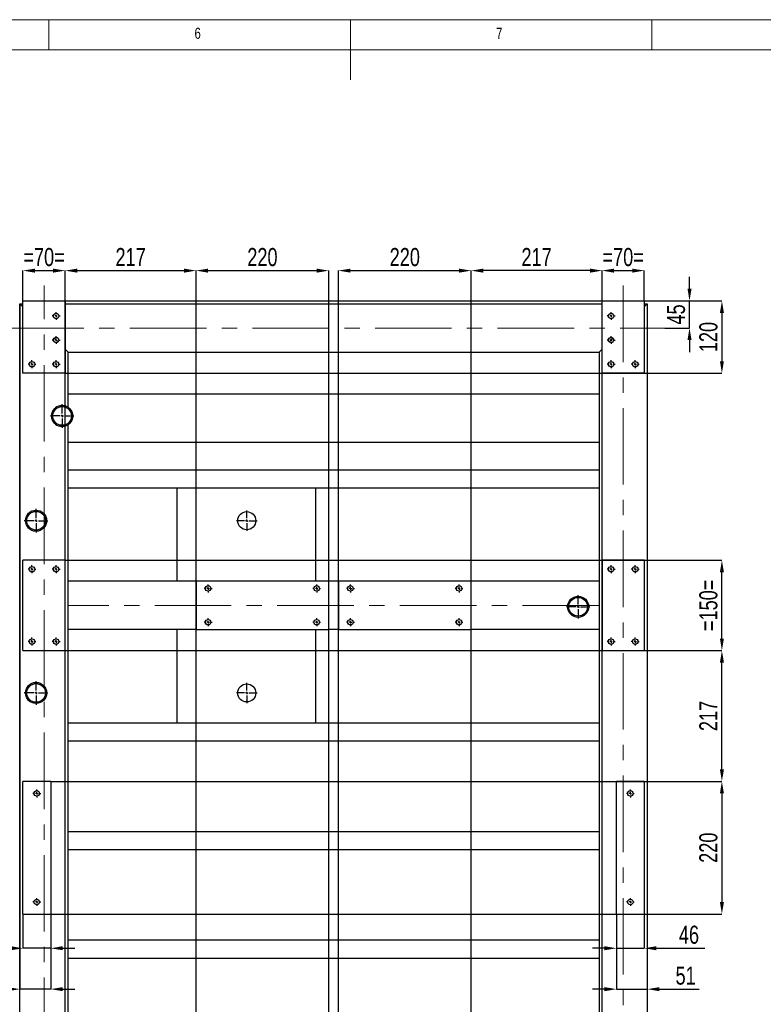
# Model space of a CAD drawing. Header units: millimetres. Extents: x 5 to 589, y 5 to 415.
# Tile 11 of 17: x 242 to 365, y 252 to 415. Entities that reach past the tile are written whole.
import ezdxf

# ---------------------------------------------------------------- set-up
doc = ezdxf.new("R2010")
doc.units = ezdxf.units.MM
doc.header["$PDSIZE"] = -1
doc.linetypes.add('CENTERX2', pattern=[20.32, 12.7, -2.54, 2.54, -2.54])
for name, color, linetype in [('COTES', 1, 'Continuous'), ('NOTES', 6, 'Continuous'), ('TRAIT-MIXTES', 3, 'CENTERX2')]:
    doc.layers.add(name, color=color, linetype=linetype)
doc.layers.add('TRAIT-FORT', color=4, linetype='Continuous', lineweight=25)
doc.styles.add('SLDTEXTSTYLE0', font='TXT', dxfattribs={"width": 0.75})
doc.dimstyles.new('SLDDIMSTYLE2', dxfattribs={"dimtxt": 3, "dimasz": 2, "dimexe": 0, "dimexo": 0.0625, "dimgap": 0.75, "dimtad": 1, "dimdec": 0, "dimlfac": 10, "dimrnd": 1e-09, "dimzin": 12, "dimdsep": 46, "dimtxsty": 'SLDTEXTSTYLE0', "dimsah": 1, "dimcen": 0.09, "dimadec": 0, "dimazin": 3, "dimtfac": 1, "dimtdec": 0, "dimtofl": 0, "dimtmove": 0, "dimatfit": 3, "dimfxl": 1, "dimfrac": 2, "dimtolj": 1, "dimtzin": 12, "dimarcsym": 0})
doc.dimstyles.new('SLDDIMSTYLE6', dxfattribs={"dimtxt": 3, "dimasz": 2, "dimexe": 0, "dimexo": 0.0625, "dimgap": 0.75, "dimtad": 1, "dimdec": 0, "dimlfac": 10, "dimrnd": 1e-09, "dimzin": 12, "dimdsep": 46, "dimtxsty": 'SLDTEXTSTYLE0', "dimsah": 1, "dimcen": 0.09, "dimadec": 0, "dimazin": 3, "dimtfac": 1, "dimtdec": 0, "dimtmove": 0, "dimatfit": 0, "dimfxl": 1, "dimfrac": 2, "dimtolj": 1, "dimtzin": 12, "dimarcsym": 0})

# ---------------------------------------------------------------- blocks, each defined once
blk = doc.blocks.new('_D_100')
at = {"layer": 'COTES', "color": 0, "lineweight": -2, "transparency": 16777216}
for p, q in [((353.22, 370.36), (353.22, 372.36)), ((345.79, 368.36), (353.22, 368.36)), ((353.22, 363.86), (353.22, 368.36)), ((349.14, 363.86), (353.22, 363.86)), ((353.22, 361.86), (353.22, 359.86))]:
    blk.add_line(p, q, dxfattribs=at)
at = {"layer": 'COTES', "color": 0, "transparency": 16777216}
for points in [[(352.89, 370.36), (353.56, 370.36), (353.22, 368.36)], [(352.89, 361.86), (353.56, 361.86), (353.22, 363.86)]]:
    blk.add_solid(points, dxfattribs=at)
at = {"layer": 'Defpoints', "color": 0, "transparency": 16777216}
for p in [(345.72, 368.36), (353.22, 368.36), (349.08, 363.86)]:
    blk.add_point(p, dxfattribs=at)
at = {"layer": 'COTES', "color": 0, "transparency": 16777216, "insert": (349.47, 366.11), "char_height": 3, "attachment_point": 2, "rotation": 90, "style": 'SLDTEXTSTYLE0'}
blk.add_mtext('\\A1;45', dxfattribs=at)
blk = doc.blocks.new('_D_102')
at = {"layer": 'COTES', "color": 0, "lineweight": -2, "transparency": 16777216}
for p, q in [((242.72, 368.43), (242.72, 373.38)), ((244.72, 373.38), (247.72, 373.38)), ((249.72, 368.43), (249.72, 373.38))]:
    blk.add_line(p, q, dxfattribs=at)
at = {"layer": 'COTES', "color": 0, "transparency": 16777216}
for points in [[(244.72, 373.71), (244.72, 373.04), (242.72, 373.38)], [(247.72, 373.71), (247.72, 373.04), (249.72, 373.38)]]:
    blk.add_solid(points, dxfattribs=at)
at = {"layer": 'Defpoints', "color": 0, "transparency": 16777216}
for p in [(249.72, 373.38), (242.72, 368.36), (249.72, 368.36)]:
    blk.add_point(p, dxfattribs=at)
at = {"layer": 'COTES', "color": 0, "transparency": 16777216, "insert": (246.22, 377.13), "char_height": 3, "attachment_point": 2, "style": 'SLDTEXTSTYLE0'}
blk.add_mtext('\\A1;=70=', dxfattribs=at)
blk = doc.blocks.new('_D_103')
at = {"layer": 'COTES', "color": 0, "lineweight": -2, "transparency": 16777216}
for p, q in [((338.72, 368.43), (338.72, 373.38)), ((340.72, 373.38), (343.72, 373.38)), ((345.72, 368.43), (345.72, 373.38))]:
    blk.add_line(p, q, dxfattribs=at)
at = {"layer": 'COTES', "color": 0, "transparency": 16777216}
for points in [[(340.72, 373.71), (340.72, 373.04), (338.72, 373.38)], [(343.72, 373.71), (343.72, 373.04), (345.72, 373.38)]]:
    blk.add_solid(points, dxfattribs=at)
at = {"layer": 'Defpoints', "color": 0, "transparency": 16777216}
for p in [(345.72, 373.38), (338.72, 368.36), (345.72, 368.36)]:
    blk.add_point(p, dxfattribs=at)
at = {"layer": 'COTES', "color": 0, "transparency": 16777216, "insert": (342.22, 377.13), "char_height": 3, "attachment_point": 2, "style": 'SLDTEXTSTYLE0'}
blk.add_mtext('\\A1;=70=', dxfattribs=at)
blk = doc.blocks.new('_D_104')
at = {"layer": 'COTES', "color": 0, "lineweight": -2, "transparency": 16777216}
for p, q in [((249.72, 92.43), (249.72, 373.38)), ((251.72, 373.38), (269.42, 373.38)), ((271.42, 88.93), (271.42, 373.38))]:
    blk.add_line(p, q, dxfattribs=at)
at = {"layer": 'COTES', "color": 0, "transparency": 16777216}
for points in [[(251.72, 373.71), (251.72, 373.04), (249.72, 373.38)], [(269.42, 373.71), (269.42, 373.04), (271.42, 373.38)]]:
    blk.add_solid(points, dxfattribs=at)
at = {"layer": 'Defpoints', "color": 0, "transparency": 16777216}
for p in [(271.42, 373.38), (249.72, 92.36), (271.42, 88.86)]:
    blk.add_point(p, dxfattribs=at)
at = {"layer": 'COTES', "color": 0, "transparency": 16777216, "insert": (260.57, 377.13), "char_height": 3, "attachment_point": 2, "style": 'SLDTEXTSTYLE0'}
blk.add_mtext('\\A1;217', dxfattribs=at)
blk = doc.blocks.new('_D_105')
at = {"layer": 'COTES', "color": 0, "lineweight": -2, "transparency": 16777216}
for p, q in [((271.42, 88.93), (271.42, 373.38)), ((273.42, 373.38), (291.42, 373.38)), ((293.42, 88.93), (293.42, 373.38))]:
    blk.add_line(p, q, dxfattribs=at)
at = {"layer": 'COTES', "color": 0, "transparency": 16777216}
for points in [[(273.42, 373.71), (273.42, 373.04), (271.42, 373.38)], [(291.42, 373.71), (291.42, 373.04), (293.42, 373.38)]]:
    blk.add_solid(points, dxfattribs=at)
at = {"layer": 'Defpoints', "color": 0, "transparency": 16777216}
for p in [(293.42, 373.38), (271.42, 88.86), (293.42, 88.86)]:
    blk.add_point(p, dxfattribs=at)
at = {"layer": 'COTES', "color": 0, "transparency": 16777216, "insert": (282.42, 377.13), "char_height": 3, "attachment_point": 2, "style": 'SLDTEXTSTYLE0'}
blk.add_mtext('\\A1;220', dxfattribs=at)
blk = doc.blocks.new('_D_106')
at = {"layer": 'COTES', "color": 0, "lineweight": -2, "transparency": 16777216}
for p, q in [((295.02, 88.93), (295.02, 373.38)), ((297.02, 373.38), (315.02, 373.38)), ((317.02, 88.93), (317.02, 373.38))]:
    blk.add_line(p, q, dxfattribs=at)
at = {"layer": 'COTES', "color": 0, "transparency": 16777216}
for points in [[(297.02, 373.71), (297.02, 373.04), (295.02, 373.38)], [(315.02, 373.71), (315.02, 373.04), (317.02, 373.38)]]:
    blk.add_solid(points, dxfattribs=at)
at = {"layer": 'Defpoints', "color": 0, "transparency": 16777216}
for p in [(317.02, 373.38), (295.02, 88.86), (317.02, 88.86)]:
    blk.add_point(p, dxfattribs=at)
at = {"layer": 'COTES', "color": 0, "transparency": 16777216, "insert": (306.02, 377.13), "char_height": 3, "attachment_point": 2, "style": 'SLDTEXTSTYLE0'}
blk.add_mtext('\\A1;220', dxfattribs=at)
blk = doc.blocks.new('_D_107')
at = {"layer": 'COTES', "color": 0, "lineweight": -2, "transparency": 16777216}
for p, q in [((317.02, 88.93), (317.02, 373.38)), ((336.72, 373.38), (319.02, 373.38)), ((338.72, 92.43), (338.72, 373.38))]:
    blk.add_line(p, q, dxfattribs=at)
at = {"layer": 'COTES', "color": 0, "transparency": 16777216}
for points in [[(319.02, 373.71), (319.02, 373.04), (317.02, 373.38)], [(336.72, 373.71), (336.72, 373.04), (338.72, 373.38)]]:
    blk.add_solid(points, dxfattribs=at)
at = {"layer": 'Defpoints', "color": 0, "transparency": 16777216}
for p in [(317.02, 373.38), (338.72, 92.36), (317.02, 88.86)]:
    blk.add_point(p, dxfattribs=at)
at = {"layer": 'COTES', "color": 0, "transparency": 16777216, "insert": (327.87, 377.13), "char_height": 3, "attachment_point": 2, "style": 'SLDTEXTSTYLE0'}
blk.add_mtext('\\A1;217', dxfattribs=at)
blk = doc.blocks.new('_D_108')
at = {"layer": 'COTES', "color": 0, "lineweight": -2, "transparency": 16777216}
for p, q in [((249.79, 368.36), (358.59, 368.36)), ((358.59, 366.36), (358.59, 358.36)), ((249.79, 356.36), (358.59, 356.36))]:
    blk.add_line(p, q, dxfattribs=at)
at = {"layer": 'COTES', "color": 0, "transparency": 16777216}
for points in [[(358.26, 366.36), (358.93, 366.36), (358.59, 368.36)], [(358.26, 358.36), (358.93, 358.36), (358.59, 356.36)]]:
    blk.add_solid(points, dxfattribs=at)
at = {"layer": 'Defpoints', "color": 0, "transparency": 16777216}
for p in [(249.72, 368.36), (249.72, 356.36), (358.59, 356.36)]:
    blk.add_point(p, dxfattribs=at)
at = {"layer": 'COTES', "color": 0, "transparency": 16777216, "insert": (354.84, 362.36), "char_height": 3, "attachment_point": 2, "rotation": 90, "style": 'SLDTEXTSTYLE0'}
blk.add_mtext('\\A1;120', dxfattribs=at)
blk = doc.blocks.new('_D_109')
at = {"layer": 'COTES', "color": 0, "lineweight": -2, "transparency": 16777216}
for p, q in [((249.79, 325.36), (358.59, 325.36)), ((358.59, 312.36), (358.59, 323.36)), ((249.79, 310.36), (358.59, 310.36))]:
    blk.add_line(p, q, dxfattribs=at)
at = {"layer": 'COTES', "color": 0, "transparency": 16777216}
for points in [[(358.26, 323.36), (358.93, 323.36), (358.59, 325.36)], [(358.26, 312.36), (358.93, 312.36), (358.59, 310.36)]]:
    blk.add_solid(points, dxfattribs=at)
at = {"layer": 'Defpoints', "color": 0, "transparency": 16777216}
for p in [(249.72, 325.36), (358.59, 325.36), (249.72, 310.36)]:
    blk.add_point(p, dxfattribs=at)
at = {"layer": 'COTES', "color": 0, "transparency": 16777216, "insert": (354.84, 317.86), "char_height": 3, "attachment_point": 2, "rotation": 90, "style": 'SLDTEXTSTYLE0'}
blk.add_mtext('\\A1;=150=', dxfattribs=at)
blk = doc.blocks.new('_D_110')
at = {"layer": 'COTES', "color": 0, "lineweight": -2, "transparency": 16777216}
for p, q in [((247.39, 288.66), (358.59, 288.66)), ((358.59, 286.66), (358.59, 268.66)), ((247.39, 266.66), (358.59, 266.66))]:
    blk.add_line(p, q, dxfattribs=at)
at = {"layer": 'COTES', "color": 0, "transparency": 16777216}
for points in [[(358.26, 286.66), (358.93, 286.66), (358.59, 288.66)], [(358.26, 268.66), (358.93, 268.66), (358.59, 266.66)]]:
    blk.add_solid(points, dxfattribs=at)
at = {"layer": 'Defpoints', "color": 0, "transparency": 16777216}
for p in [(247.32, 288.66), (247.32, 266.66), (358.59, 266.66)]:
    blk.add_point(p, dxfattribs=at)
at = {"layer": 'COTES', "color": 0, "transparency": 16777216, "insert": (354.84, 277.66), "char_height": 3, "attachment_point": 2, "rotation": 90, "style": 'SLDTEXTSTYLE0'}
blk.add_mtext('\\A1;220', dxfattribs=at)
blk = doc.blocks.new('_D_111')
at = {"layer": 'COTES', "color": 0, "lineweight": -2, "transparency": 16777216}
for p, q in [((345.79, 310.36), (358.59, 310.36)), ((358.59, 290.66), (358.59, 308.36)), ((345.79, 288.66), (358.59, 288.66))]:
    blk.add_line(p, q, dxfattribs=at)
at = {"layer": 'COTES', "color": 0, "transparency": 16777216}
for points in [[(358.26, 308.36), (358.93, 308.36), (358.59, 310.36)], [(358.26, 290.66), (358.93, 290.66), (358.59, 288.66)]]:
    blk.add_solid(points, dxfattribs=at)
at = {"layer": 'Defpoints', "color": 0, "transparency": 16777216}
for p in [(345.72, 310.36), (358.59, 310.36), (345.72, 288.66)]:
    blk.add_point(p, dxfattribs=at)
at = {"layer": 'COTES', "color": 0, "transparency": 16777216, "insert": (354.84, 299.51), "char_height": 3, "attachment_point": 2, "rotation": 90, "style": 'SLDTEXTSTYLE0'}
blk.add_mtext('\\A1;217', dxfattribs=at)
blk = doc.blocks.new('_D_118')
at = {"layer": 'COTES', "color": 0, "lineweight": -2, "transparency": 16777216}
for p, q in [((242.72, 266.6), (242.72, 260.98)), ((247.32, 266.6), (247.32, 260.98)), ((240.72, 260.98), (233.47, 260.98)), ((247.32, 260.98), (242.72, 260.98)), ((249.32, 260.98), (251.32, 260.98))]:
    blk.add_line(p, q, dxfattribs=at)
at = {"layer": 'COTES', "color": 0, "transparency": 16777216}
for points in [[(240.72, 261.32), (240.72, 260.65), (242.72, 260.98)], [(249.32, 261.32), (249.32, 260.65), (247.32, 260.98)]]:
    blk.add_solid(points, dxfattribs=at)
at = {"layer": 'Defpoints', "color": 0, "transparency": 16777216}
for p in [(242.72, 266.66), (247.32, 266.66), (247.32, 260.98)]:
    blk.add_point(p, dxfattribs=at)
at = {"layer": 'COTES', "color": 0, "transparency": 16777216, "insert": (236.1, 264.73), "char_height": 3, "attachment_point": 2, "style": 'SLDTEXTSTYLE0'}
blk.add_mtext('\\A1;46', dxfattribs=at)
blk = doc.blocks.new('_D_119')
at = {"layer": 'COTES', "color": 0, "lineweight": -2, "transparency": 16777216}
for p, q in [((242.22, 367.8), (242.22, 254.2)), ((247.32, 266.6), (247.32, 254.2)), ((240.22, 254.2), (233.72, 254.2)), ((247.32, 254.2), (242.22, 254.2)), ((249.32, 254.2), (251.32, 254.2))]:
    blk.add_line(p, q, dxfattribs=at)
at = {"layer": 'COTES', "color": 0, "transparency": 16777216}
for points in [[(240.22, 254.53), (240.22, 253.86), (242.22, 254.2)], [(249.32, 254.53), (249.32, 253.86), (247.32, 254.2)]]:
    blk.add_solid(points, dxfattribs=at)
at = {"layer": 'Defpoints', "color": 0, "transparency": 16777216}
for p in [(242.22, 367.86), (247.32, 266.66), (242.22, 254.2)]:
    blk.add_point(p, dxfattribs=at)
at = {"layer": 'COTES', "color": 0, "transparency": 16777216, "insert": (235.97, 257.95), "char_height": 3, "attachment_point": 2, "style": 'SLDTEXTSTYLE0'}
blk.add_mtext('\\A1;51', dxfattribs=at)
blk = doc.blocks.new('_D_120')
at = {"layer": 'COTES', "color": 0, "lineweight": -2, "transparency": 16777216}
for p, q in [((341.12, 266.6), (341.12, 260.98)), ((345.72, 266.6), (345.72, 260.98)), ((339.12, 260.98), (337.12, 260.98)), ((341.12, 260.98), (345.72, 260.98)), ((347.72, 260.98), (355.76, 260.98))]:
    blk.add_line(p, q, dxfattribs=at)
at = {"layer": 'COTES', "color": 0, "transparency": 16777216}
for points in [[(339.12, 261.32), (339.12, 260.65), (341.12, 260.98)], [(347.72, 261.32), (347.72, 260.65), (345.72, 260.98)]]:
    blk.add_solid(points, dxfattribs=at)
at = {"layer": 'Defpoints', "color": 0, "transparency": 16777216}
for p in [(341.12, 266.66), (345.72, 266.66), (345.72, 260.98)]:
    blk.add_point(p, dxfattribs=at)
at = {"layer": 'COTES', "color": 0, "transparency": 16777216, "insert": (353.13, 264.73), "char_height": 3, "attachment_point": 2, "style": 'SLDTEXTSTYLE0'}
blk.add_mtext('\\A1;46', dxfattribs=at)
blk = doc.blocks.new('_D_121')
at = {"layer": 'COTES', "color": 0, "lineweight": -2, "transparency": 16777216}
for p, q in [((346.22, 367.8), (346.22, 254.2)), ((341.12, 266.6), (341.12, 254.2)), ((339.12, 254.2), (337.12, 254.2)), ((341.12, 254.2), (346.22, 254.2)), ((348.22, 254.2), (354.83, 254.2))]:
    blk.add_line(p, q, dxfattribs=at)
at = {"layer": 'COTES', "color": 0, "transparency": 16777216}
for points in [[(339.12, 254.53), (339.12, 253.86), (341.12, 254.2)], [(348.22, 254.53), (348.22, 253.86), (346.22, 254.2)]]:
    blk.add_solid(points, dxfattribs=at)
at = {"layer": 'Defpoints', "color": 0, "transparency": 16777216}
for p in [(346.22, 367.86), (341.12, 266.66), (346.22, 254.2)]:
    blk.add_point(p, dxfattribs=at)
at = {"layer": 'COTES', "color": 0, "transparency": 16777216, "insert": (352.58, 257.95), "char_height": 3, "attachment_point": 2, "style": 'SLDTEXTSTYLE0'}
blk.add_mtext('\\A1;51', dxfattribs=at)
blk = doc.blocks.new('SW_CENTERMARKSYMBOL_40')
at = {"layer": 'TRAIT-MIXTES', "color": 0}
for p, q in [((0, 0.4), (0, 1.7)), ((-0.4, 0), (-1.7, 0)), ((0, 0), (-0.2, 0)), ((0, 0), (0, 0.2)), ((0, 0), (0, -0.2)), ((0, 0), (0.2, 0)), ((0.4, 0), (1.7, 0)), ((0, -0.4), (0, -1.7))]:
    blk.add_line(p, q, dxfattribs=at)
blk = doc.blocks.new('SW_CENTERMARKSYMBOL_42')
at = {"layer": 'TRAIT-MIXTES', "color": 0}
for p, q in [((0, 0.4), (0, 1.95)), ((-0.4, 0), (-1.95, 0)), ((0, 0), (-0.2, 0)), ((0, 0), (0, 0.2)), ((0, 0), (0, -0.2)), ((0, 0), (0.2, 0)), ((0.4, 0), (1.95, 0)), ((0, -0.4), (0, -1.95))]:
    blk.add_line(p, q, dxfattribs=at)
blk = doc.blocks.new('SW_CENTERMARKSYMBOL_43')
at = {"layer": 'TRAIT-MIXTES', "color": 0}
for p, q in [((-0.4, 0), (-0.65, 0)), ((0, 0), (-0.2, 0)), ((0, 0.4), (0, 0.65)), ((0, 0), (0, 0.2)), ((0, 0), (0, -0.2)), ((0, 0), (0.2, 0)), ((0.4, 0), (0.65, 0)), ((0, -0.4), (0, -0.65))]:
    blk.add_line(p, q, dxfattribs=at)
blk = doc.blocks.new('SW_CENTERMARKSYMBOL_44')
at = {"layer": 'TRAIT-MIXTES', "color": 0}
for p, q in [((-0.4, 0), (-0.65, 0)), ((0, 0), (-0.2, 0)), ((0, 0.4), (0, 0.65)), ((0, 0), (0, 0.2)), ((0, 0), (0, -0.2)), ((0, 0), (0.2, 0)), ((0.4, 0), (0.65, 0)), ((0, -0.4), (0, -0.65))]:
    blk.add_line(p, q, dxfattribs=at)
blk = doc.blocks.new('SW_CENTERMARKSYMBOL_53')
at = {"layer": 'TRAIT-MIXTES', "color": 0}
for p, q in [((-0.4, 0), (-0.65, 0)), ((0, 0), (-0.2, 0)), ((0, 0.4), (0, 0.65)), ((0, 0), (0, 0.2)), ((0, 0), (0, -0.2)), ((0, 0), (0.2, 0)), ((0.4, 0), (0.65, 0)), ((0, -0.4), (0, -0.65))]:
    blk.add_line(p, q, dxfattribs=at)
blk = doc.blocks.new('SW_CENTERMARKSYMBOL_54')
at = {"layer": 'TRAIT-MIXTES', "color": 0}
for p, q in [((-0.4, 0), (-0.65, 0)), ((0, 0), (-0.2, 0)), ((0, 0.4), (0, 0.65)), ((0, 0), (0, 0.2)), ((0, 0), (0, -0.2)), ((0, 0), (0.2, 0)), ((0.4, 0), (0.65, 0)), ((0, -0.4), (0, -0.65))]:
    blk.add_line(p, q, dxfattribs=at)
blk = doc.blocks.new('SW_CENTERMARKSYMBOL_55')
at = {"layer": 'TRAIT-MIXTES', "color": 0}
for p, q in [((-0.4, 0), (-0.65, 0)), ((0, 0), (-0.2, 0)), ((0, 0.4), (0, 0.65)), ((0, 0), (0, 0.2)), ((0, 0), (0, -0.2)), ((0, 0), (0.2, 0)), ((0.4, 0), (0.65, 0)), ((0, -0.4), (0, -0.65))]:
    blk.add_line(p, q, dxfattribs=at)
blk = doc.blocks.new('SW_CENTERMARKSYMBOL_56')
at = {"layer": 'TRAIT-MIXTES', "color": 0}
for p, q in [((-0.4, 0), (-0.65, 0)), ((0, 0), (-0.2, 0)), ((0, 0.4), (0, 0.65)), ((0, 0), (0, 0.2)), ((0, 0), (0, -0.2)), ((0, 0), (0.2, 0)), ((0.4, 0), (0.65, 0)), ((0, -0.4), (0, -0.65))]:
    blk.add_line(p, q, dxfattribs=at)
blk = doc.blocks.new('SW_CENTERMARKSYMBOL_58')
at = {"layer": 'TRAIT-MIXTES', "color": 0}
for p, q in [((0, 0.4), (0, 1.95)), ((-0.4, 0), (-1.95, 0)), ((0, 0), (-0.2, 0)), ((0, 0), (0, 0.2)), ((0, 0), (0, -0.2)), ((0, 0), (0.2, 0)), ((0.4, 0), (1.95, 0)), ((0, -0.4), (0, -1.95))]:
    blk.add_line(p, q, dxfattribs=at)
blk = doc.blocks.new('SW_CENTERMARKSYMBOL_59')
at = {"layer": 'TRAIT-MIXTES', "color": 0}
for p, q in [((0, 0.4), (0, 1.95)), ((-0.4, 0), (-1.95, 0)), ((0, 0), (-0.2, 0)), ((0, 0), (0, 0.2)), ((0, 0), (0, -0.2)), ((0, 0), (0.2, 0)), ((0.4, 0), (1.95, 0)), ((0, -0.4), (0, -1.95))]:
    blk.add_line(p, q, dxfattribs=at)
blk = doc.blocks.new('SW_CENTERMARKSYMBOL_60')
at = {"layer": 'TRAIT-MIXTES', "color": 0}
for p, q in [((0, 0.4), (0, 1.95)), ((-0.4, 0), (-1.95, 0)), ((0, 0), (-0.2, 0)), ((0, 0), (0, 0.2)), ((0, 0), (0, -0.2)), ((0, 0), (0.2, 0)), ((0.4, 0), (1.95, 0)), ((0, -0.4), (0, -1.95))]:
    blk.add_line(p, q, dxfattribs=at)
blk = doc.blocks.new('SW_CENTERMARKSYMBOL_69')
at = {"layer": 'TRAIT-MIXTES', "color": 0}
for p, q in [((-0.4, 0), (-0.65, 0)), ((0, 0), (-0.2, 0)), ((0, 0.4), (0, 0.65)), ((0, 0), (0, 0.2)), ((0, 0), (0, -0.2)), ((0, 0), (0.2, 0)), ((0.4, 0), (0.65, 0)), ((0, -0.4), (0, -0.65))]:
    blk.add_line(p, q, dxfattribs=at)
blk = doc.blocks.new('SW_CENTERMARKSYMBOL_70')
at = {"layer": 'TRAIT-MIXTES', "color": 0}
for p, q in [((-0.4, 0), (-0.65, 0)), ((0, 0), (-0.2, 0)), ((0, 0.4), (0, 0.65)), ((0, 0), (0, 0.2)), ((0, 0), (0, -0.2)), ((0, 0), (0.2, 0)), ((0.4, 0), (0.65, 0)), ((0, -0.4), (0, -0.65))]:
    blk.add_line(p, q, dxfattribs=at)
blk = doc.blocks.new('SW_CENTERMARKSYMBOL_71')
at = {"layer": 'TRAIT-MIXTES', "color": 0}
for p, q in [((-0.4, 0), (-0.65, 0)), ((0, 0), (-0.2, 0)), ((0, 0.4), (0, 0.65)), ((0, 0), (0, 0.2)), ((0, 0), (0, -0.2)), ((0, 0), (0.2, 0)), ((0.4, 0), (0.65, 0)), ((0, -0.4), (0, -0.65))]:
    blk.add_line(p, q, dxfattribs=at)
blk = doc.blocks.new('SW_CENTERMARKSYMBOL_72')
at = {"layer": 'TRAIT-MIXTES', "color": 0}
for p, q in [((-0.4, 0), (-0.65, 0)), ((0, 0), (-0.2, 0)), ((0, 0.4), (0, 0.65)), ((0, 0), (0, 0.2)), ((0, 0), (0, -0.2)), ((0, 0), (0.2, 0)), ((0.4, 0), (0.65, 0)), ((0, -0.4), (0, -0.65))]:
    blk.add_line(p, q, dxfattribs=at)
blk = doc.blocks.new('SW_CENTERMARKSYMBOL_93')
at = {"layer": 'TRAIT-MIXTES', "color": 0}
for p, q in [((-0.4, 0), (-0.65, 0)), ((0, 0), (-0.2, 0)), ((0, 0.4), (0, 0.65)), ((0, 0), (0, 0.2)), ((0, 0), (0, -0.2)), ((0, 0), (0.2, 0)), ((0.4, 0), (0.65, 0)), ((0, -0.4), (0, -0.65))]:
    blk.add_line(p, q, dxfattribs=at)
blk = doc.blocks.new('SW_CENTERMARKSYMBOL_94')
at = {"layer": 'TRAIT-MIXTES', "color": 0}
for p, q in [((-0.4, 0), (-0.65, 0)), ((0, 0), (-0.2, 0)), ((0, 0.4), (0, 0.65)), ((0, 0), (0, 0.2)), ((0, 0), (0, -0.2)), ((0, 0), (0.2, 0)), ((0.4, 0), (0.65, 0)), ((0, -0.4), (0, -0.65))]:
    blk.add_line(p, q, dxfattribs=at)
blk = doc.blocks.new('SW_CENTERMARKSYMBOL_95')
at = {"layer": 'TRAIT-MIXTES', "color": 0}
for p, q in [((-0.4, 0), (-0.65, 0)), ((0, 0), (-0.2, 0)), ((0, 0.4), (0, 0.65)), ((0, 0), (0, 0.2)), ((0, 0), (0, -0.2)), ((0, 0), (0.2, 0)), ((0.4, 0), (0.65, 0)), ((0, -0.4), (0, -0.65))]:
    blk.add_line(p, q, dxfattribs=at)
blk = doc.blocks.new('SW_CENTERMARKSYMBOL_96')
at = {"layer": 'TRAIT-MIXTES', "color": 0}
for p, q in [((-0.4, 0), (-0.65, 0)), ((0, 0), (-0.2, 0)), ((0, 0.4), (0, 0.65)), ((0, 0), (0, 0.2)), ((0, 0), (0, -0.2)), ((0, 0), (0.2, 0)), ((0.4, 0), (0.65, 0)), ((0, -0.4), (0, -0.65))]:
    blk.add_line(p, q, dxfattribs=at)
blk = doc.blocks.new('SW_CENTERMARKSYMBOL_97')
at = {"layer": 'TRAIT-MIXTES', "color": 0}
for p, q in [((-0.4, 0), (-0.65, 0)), ((0, 0), (-0.2, 0)), ((0, 0.4), (0, 0.65)), ((0, 0), (0, 0.2)), ((0, 0), (0, -0.2)), ((0, 0), (0.2, 0)), ((0.4, 0), (0.65, 0)), ((0, -0.4), (0, -0.65))]:
    blk.add_line(p, q, dxfattribs=at)
blk = doc.blocks.new('SW_CENTERMARKSYMBOL_98')
at = {"layer": 'TRAIT-MIXTES', "color": 0}
for p, q in [((-0.4, 0), (-0.65, 0)), ((0, 0), (-0.2, 0)), ((0, 0.4), (0, 0.65)), ((0, 0), (0, 0.2)), ((0, 0), (0, -0.2)), ((0, 0), (0.2, 0)), ((0.4, 0), (0.65, 0)), ((0, -0.4), (0, -0.65))]:
    blk.add_line(p, q, dxfattribs=at)
blk = doc.blocks.new('SW_CENTERMARKSYMBOL_99')
at = {"layer": 'TRAIT-MIXTES', "color": 0}
for p, q in [((-0.4, 0), (-0.65, 0)), ((0, 0), (-0.2, 0)), ((0, 0.4), (0, 0.65)), ((0, 0), (0, 0.2)), ((0, 0), (0, -0.2)), ((0, 0), (0.2, 0)), ((0.4, 0), (0.65, 0)), ((0, -0.4), (0, -0.65))]:
    blk.add_line(p, q, dxfattribs=at)
blk = doc.blocks.new('SW_CENTERMARKSYMBOL_100')
at = {"layer": 'TRAIT-MIXTES', "color": 0}
for p, q in [((-0.4, 0), (-0.65, 0)), ((0, 0), (-0.2, 0)), ((0, 0.4), (0, 0.65)), ((0, 0), (0, 0.2)), ((0, 0), (0, -0.2)), ((0, 0), (0.2, 0)), ((0.4, 0), (0.65, 0)), ((0, -0.4), (0, -0.65))]:
    blk.add_line(p, q, dxfattribs=at)
blk = doc.blocks.new('SW_CENTERMARKSYMBOL_103')
at = {"layer": 'TRAIT-MIXTES', "color": 0}
for p, q in [((-0.4, 0), (-0.65, 0)), ((0, 0), (-0.2, 0)), ((0, 0.4), (0, 0.65)), ((0, 0), (0, 0.2)), ((0, 0), (0, -0.2)), ((0, 0), (0.2, 0)), ((0.4, 0), (0.65, 0)), ((0, -0.4), (0, -0.65))]:
    blk.add_line(p, q, dxfattribs=at)
blk = doc.blocks.new('SW_CENTERMARKSYMBOL_104')
at = {"layer": 'TRAIT-MIXTES', "color": 0}
for p, q in [((-0.4, 0), (-0.65, 0)), ((0, 0), (-0.2, 0)), ((0, 0.4), (0, 0.65)), ((0, 0), (0, 0.2)), ((0, 0), (0, -0.2)), ((0, 0), (0.2, 0)), ((0.4, 0), (0.65, 0)), ((0, -0.4), (0, -0.65))]:
    blk.add_line(p, q, dxfattribs=at)
blk = doc.blocks.new('SW_CENTERMARKSYMBOL_105')
at = {"layer": 'TRAIT-MIXTES', "color": 0}
for p, q in [((-0.4, 0), (-0.65, 0)), ((0, 0), (-0.2, 0)), ((0, 0.4), (0, 0.65)), ((0, 0), (0, 0.2)), ((0, 0), (0, -0.2)), ((0, 0), (0.2, 0)), ((0.4, 0), (0.65, 0)), ((0, -0.4), (0, -0.65))]:
    blk.add_line(p, q, dxfattribs=at)
blk = doc.blocks.new('SW_CENTERMARKSYMBOL_106')
at = {"layer": 'TRAIT-MIXTES', "color": 0}
for p, q in [((-0.4, 0), (-0.65, 0)), ((0, 0), (-0.2, 0)), ((0, 0.4), (0, 0.65)), ((0, 0), (0, 0.2)), ((0, 0), (0, -0.2)), ((0, 0), (0.2, 0)), ((0.4, 0), (0.65, 0)), ((0, -0.4), (0, -0.65))]:
    blk.add_line(p, q, dxfattribs=at)
blk = doc.blocks.new('SW_CENTERMARKSYMBOL_109')
at = {"layer": 'TRAIT-MIXTES', "color": 0}
for p, q in [((-0.4, 0), (-0.65, 0)), ((0, 0), (-0.2, 0)), ((0, 0.4), (0, 0.65)), ((0, 0), (0, 0.2)), ((0, 0), (0, -0.2)), ((0, 0), (0.2, 0)), ((0.4, 0), (0.65, 0)), ((0, -0.4), (0, -0.65))]:
    blk.add_line(p, q, dxfattribs=at)
blk = doc.blocks.new('SW_CENTERMARKSYMBOL_110')
at = {"layer": 'TRAIT-MIXTES', "color": 0}
for p, q in [((-0.4, 0), (-0.65, 0)), ((0, 0), (-0.2, 0)), ((0, 0.4), (0, 0.65)), ((0, 0), (0, 0.2)), ((0, 0), (0, -0.2)), ((0, 0), (0.2, 0)), ((0.4, 0), (0.65, 0)), ((0, -0.4), (0, -0.65))]:
    blk.add_line(p, q, dxfattribs=at)
blk = doc.blocks.new('SW_CENTERMARKSYMBOL_111')
at = {"layer": 'TRAIT-MIXTES', "color": 0}
for p, q in [((-0.4, 0), (-0.65, 0)), ((0, 0), (-0.2, 0)), ((0, 0.4), (0, 0.65)), ((0, 0), (0, 0.2)), ((0, 0), (0, -0.2)), ((0, 0), (0.2, 0)), ((0.4, 0), (0.65, 0)), ((0, -0.4), (0, -0.65))]:
    blk.add_line(p, q, dxfattribs=at)
blk = doc.blocks.new('SW_CENTERMARKSYMBOL_112')
at = {"layer": 'TRAIT-MIXTES', "color": 0}
for p, q in [((-0.4, 0), (-0.65, 0)), ((0, 0), (-0.2, 0)), ((0, 0.4), (0, 0.65)), ((0, 0), (0, 0.2)), ((0, 0), (0, -0.2)), ((0, 0), (0.2, 0)), ((0.4, 0), (0.65, 0)), ((0, -0.4), (0, -0.65))]:
    blk.add_line(p, q, dxfattribs=at)
blk = doc.blocks.new('SW_CENTERMARKSYMBOL_113')
at = {"layer": 'TRAIT-MIXTES', "color": 0}
for p, q in [((-0.4, 0), (-0.65, 0)), ((0, 0), (-0.2, 0)), ((0, 0.4), (0, 0.65)), ((0, 0), (0, 0.2)), ((0, 0), (0, -0.2)), ((0, 0), (0.2, 0)), ((0.4, 0), (0.65, 0)), ((0, -0.4), (0, -0.65))]:
    blk.add_line(p, q, dxfattribs=at)
blk = doc.blocks.new('SW_CENTERMARKSYMBOL_114')
at = {"layer": 'TRAIT-MIXTES', "color": 0}
for p, q in [((-0.4, 0), (-0.65, 0)), ((0, 0), (-0.2, 0)), ((0, 0.4), (0, 0.65)), ((0, 0), (0, 0.2)), ((0, 0), (0, -0.2)), ((0, 0), (0.2, 0)), ((0.4, 0), (0.65, 0)), ((0, -0.4), (0, -0.65))]:
    blk.add_line(p, q, dxfattribs=at)
blk = doc.blocks.new('SW_CENTERMARKSYMBOL_116')
at = {"layer": 'TRAIT-MIXTES', "color": 0}
for p, q in [((0, 0.4), (0, 1.7)), ((-0.4, 0), (-1.7, 0)), ((0, 0), (-0.2, 0)), ((0, 0), (0, 0.2)), ((0, 0), (0, -0.2)), ((0, 0), (0.2, 0)), ((0.4, 0), (1.7, 0)), ((0, -0.4), (0, -1.7))]:
    blk.add_line(p, q, dxfattribs=at)

msp = doc.modelspace()

# ---------------------------------------------------------------- linework, layer by layer
at = {"lineweight": 18}
for p, q in [((589, 415), (5, 415)), ((247, 410), (247, 415)), ((297, 415), (297, 405)), ((347, 410), (347, 415)), ((584, 410), (10, 410))]:
    msp.add_line(p, q, dxfattribs=at)
at = {"layer": 'TRAIT-FORT', "lineweight": 25}
for p, q in [((242.22, 80.86), (242.22, 367.86)), ((242.22, 367.86), (242.72, 367.36)), ((242.22, 367.86), (242.72, 367.86)), ((242.72, 367.36), (242.22, 367.86)), ((242.72, 356.36), (242.72, 368.36)), ((242.72, 368.36), (249.72, 368.36)), ((249.72, 368.36), (249.72, 356.36)), ((249.72, 367.86), (338.72, 367.86)), ((338.72, 356.36), (338.72, 368.36)), ((338.72, 368.36), (345.72, 368.36)), ((345.72, 368.36), (345.72, 356.36)), ((345.72, 367.36), (346.22, 367.86)), ((345.72, 367.86), (346.22, 367.86)), ((346.22, 367.86), (345.72, 367.36)), ((346.22, 367.86), (346.22, 80.86)), ((247.91, 362.18), (248.54, 361.55)), ((339.91, 361.55), (340.54, 362.18)), ((249.72, 360.36), (250.22, 359.86)), ((250.22, 359.86), (249.72, 360.36)), ((250.22, 352.86), (250.22, 359.86)), ((250.22, 359.86), (338.22, 359.86)), ((338.22, 359.86), (338.72, 360.36)), ((338.72, 360.36), (338.22, 359.86)), ((338.22, 359.86), (338.22, 352.86)), ((249.72, 356.36), (242.72, 356.36)), ((345.72, 356.36), (338.72, 356.36)), ((250.22, 352.26), (250.22, 352.86)), ((338.22, 352.86), (250.22, 352.86)), ((338.22, 352.86), (338.22, 352.26)), ((250.22, 350.7), (250.22, 352.26)), ((338.22, 352.26), (338.22, 345.46)), ((250.22, 345.46), (250.22, 347.84)), ((250.22, 344.86), (250.22, 345.46)), ((338.22, 344.86), (250.22, 344.86)), ((250.22, 321.86), (250.22, 344.86)), ((338.22, 345.46), (338.22, 344.86)), ((338.22, 344.86), (338.22, 321.86)), ((250.22, 340.36), (338.22, 340.36)), ((250.22, 337.36), (338.22, 337.36)), ((268.22, 337.36), (268.22, 321.86)), ((291.22, 337.36), (291.22, 321.86)), ((242.72, 310.36), (242.72, 325.36)), ((249.72, 325.36), (242.72, 325.36)), ((249.72, 310.36), (249.72, 325.36)), ((345.72, 325.36), (338.72, 325.36)), ((338.72, 325.36), (338.72, 310.36)), ((345.72, 325.36), (345.72, 310.36)), ((250.22, 321.26), (250.22, 321.86)), ((271.42, 321.86), (250.22, 321.86)), ((293.42, 321.86), (271.42, 321.86)), ((271.42, 321.86), (271.42, 313.86)), ((293.42, 313.86), (293.42, 321.86)), ((295.02, 321.86), (293.42, 321.86)), ((317.02, 321.86), (295.02, 321.86)), ((295.02, 321.86), (295.02, 313.86)), ((317.02, 313.86), (317.02, 321.86)), ((338.22, 321.86), (317.02, 321.86)), ((338.22, 321.86), (338.22, 321.26)), ((250.22, 314.46), (250.22, 321.26)), ((338.22, 321.26), (338.22, 314.46)), ((250.22, 313.86), (250.22, 314.46)), ((271.42, 313.86), (250.22, 313.86)), ((250.22, 226.36), (250.22, 313.86)), ((268.22, 313.86), (268.22, 298.36)), ((271.42, 313.86), (293.42, 313.86)), ((291.22, 313.86), (291.22, 298.36)), ((295.02, 313.86), (293.42, 313.86)), ((295.02, 313.86), (317.02, 313.86)), ((338.22, 313.86), (317.02, 313.86)), ((338.22, 314.46), (338.22, 313.86)), ((338.22, 313.86), (338.22, 226.36)), ((242.72, 310.36), (249.72, 310.36)), ((338.72, 310.36), (345.72, 310.36)), ((250.22, 298.36), (338.22, 298.36)), ((250.22, 295.36), (338.22, 295.36)), ((247.32, 288.66), (242.72, 288.66)), ((242.72, 266.66), (242.72, 288.66)), ((247.32, 288.66), (247.32, 266.66)), ((345.72, 288.66), (341.12, 288.66)), ((341.12, 266.66), (341.12, 288.66)), ((345.72, 288.66), (345.72, 266.66)), ((250.22, 280.36), (338.22, 280.36)), ((250.22, 277.36), (338.22, 277.36)), ((242.72, 266.66), (247.32, 266.66)), ((341.12, 266.66), (345.72, 266.66)), ((250.22, 262.36), (338.22, 262.36)), ((250.22, 259.36), (338.22, 259.36))]:
    msp.add_line(p, q, dxfattribs=at)
for centre, radius in [((248.22, 365.86), 0.45), ((340.22, 365.86), 0.45), ((248.22, 361.86), 0.45), ((340.22, 361.86), 0.45), ((244.22, 357.86), 0.45), ((248.22, 357.86), 0.45), ((340.22, 357.86), 0.45), ((344.22, 357.86), 0.45), ((249.22, 349.27), 1.75), ((249.22, 349.27), 1.55), ((244.9, 331.9), 1.75), ((244.9, 331.9), 1.55), ((279.83, 331.9), 1.5), ((244.22, 323.86), 0.45), ((248.22, 323.86), 0.45), ((340.22, 323.86), 0.45), ((344.22, 323.86), 0.45), ((273.42, 320.66), 0.45), ((291.42, 320.66), 0.45), ((297.02, 320.66), 0.45), ((315.02, 320.66), 0.45), ((334.76, 317.62), 1.75), ((334.76, 317.62), 1.55), ((273.42, 315.06), 0.45), ((291.42, 315.06), 0.45), ((297.02, 315.06), 0.45), ((315.02, 315.06), 0.45), ((244.22, 311.86), 0.45), ((248.22, 311.86), 0.45), ((340.22, 311.86), 0.45), ((344.22, 311.86), 0.45), ((244.9, 303.33), 1.75), ((244.9, 303.33), 1.55), ((279.83, 303.33), 1.5), ((245.02, 286.66), 0.45), ((343.42, 286.66), 0.45), ((245.02, 268.66), 0.45), ((343.42, 268.66), 0.45)]:
    msp.add_circle(centre, radius, dxfattribs=at)
for start, end in [(76.6602, 283.3398), (305.0005, 54.9995)]:
    msp.add_arc((249.22, 349.27), 1.75, start, end, dxfattribs=at)
for points, knots in [([(249.62, 350.97), (249.66, 350.96), (249.73, 350.95), (249.83, 350.91), (249.89, 350.89), (249.92, 350.88), (249.92, 350.88)], [0, 0, 0, 0, 0.327013, 0.664097, 0.99089, 1, 1, 1, 1]), ([(250.01, 347.71), (250.01, 347.71), (249.96, 347.68), (249.82, 347.62), (249.69, 347.59), (249.62, 347.57)], [0, 0, 0, 0, 0.035832, 0.54519, 1, 1, 1, 1])]:
    msp.add_open_spline(points, degree=3, knots=knots, dxfattribs=at)
at = {"layer": 'TRAIT-MIXTES', "lineweight": 18}
for p, q in [((246.22, 80.86), (246.22, 370.91)), ((342.22, 370.91), (342.22, 88.86)), ((240.13, 363.86), (349.08, 363.86)), ((338.22, 317.86), (250.22, 317.86))]:
    msp.add_line(p, q, dxfattribs=at)

# ---------------------------------------------------------------- block references
at = {"layer": 'TRAIT-MIXTES'}
for name, p in [('SW_CENTERMARKSYMBOL_104', (248.22, 365.86)), ('SW_CENTERMARKSYMBOL_70', (340.22, 365.86)), ('SW_CENTERMARKSYMBOL_103', (248.22, 361.86)), ('SW_CENTERMARKSYMBOL_69', (340.22, 361.86)), ('SW_CENTERMARKSYMBOL_106', (244.22, 357.86)), ('SW_CENTERMARKSYMBOL_105', (248.22, 357.86)), ('SW_CENTERMARKSYMBOL_72', (340.22, 357.86)), ('SW_CENTERMARKSYMBOL_71', (344.22, 357.86)), ('SW_CENTERMARKSYMBOL_58', (249.22, 349.27)), ('SW_CENTERMARKSYMBOL_60', (244.9, 331.9)), ('SW_CENTERMARKSYMBOL_40', (279.83, 331.9)), ('SW_CENTERMARKSYMBOL_56', (244.22, 323.86)), ('SW_CENTERMARKSYMBOL_55', (248.22, 323.86)), ('SW_CENTERMARKSYMBOL_112', (340.22, 323.86)), ('SW_CENTERMARKSYMBOL_111', (344.22, 323.86)), ('SW_CENTERMARKSYMBOL_99', (273.42, 320.66)), ('SW_CENTERMARKSYMBOL_98', (291.42, 320.66)), ('SW_CENTERMARKSYMBOL_95', (297.02, 320.66)), ('SW_CENTERMARKSYMBOL_94', (315.02, 320.66)), ('SW_CENTERMARKSYMBOL_42', (334.76, 317.62)), ('SW_CENTERMARKSYMBOL_100', (273.42, 315.06)), ('SW_CENTERMARKSYMBOL_97', (291.42, 315.06)), ('SW_CENTERMARKSYMBOL_96', (297.02, 315.06)), ('SW_CENTERMARKSYMBOL_93', (315.02, 315.06)), ('SW_CENTERMARKSYMBOL_54', (244.22, 311.86)), ('SW_CENTERMARKSYMBOL_53', (248.22, 311.86)), ('SW_CENTERMARKSYMBOL_110', (340.22, 311.86)), ('SW_CENTERMARKSYMBOL_109', (344.22, 311.86)), ('SW_CENTERMARKSYMBOL_59', (244.9, 303.33)), ('SW_CENTERMARKSYMBOL_116', (279.83, 303.33)), ('SW_CENTERMARKSYMBOL_44', (245.02, 286.66)), ('SW_CENTERMARKSYMBOL_114', (343.42, 286.66)), ('SW_CENTERMARKSYMBOL_43', (245.02, 268.66)), ('SW_CENTERMARKSYMBOL_113', (343.42, 268.66))]:
    msp.add_blockref(name, p, dxfattribs=at)

# ---------------------------------------------------------------- texts
at = {"layer": 'NOTES', "char_height": 1.85, "attachment_point": 1, "style": 'SLDTEXTSTYLE0'}
for s, insert in [('6', (271.17, 413.67)), ('7', (321.17, 413.67))]:
    msp.add_mtext(s, dxfattribs=dict(at, insert=insert))

# ---------------------------------------------------------------- dimensions: what is measured, and where the dimension line sits
at = {"layer": 'COTES'}
for base, p1, p2, picture, middle in [((249.72, 373.38), (242.72, 368.36), (249.72, 368.36), '_D_102', (246.22, 373.38)), ((345.72, 373.38), (338.72, 368.36), (345.72, 368.36), '_D_103', (342.22, 373.38))]:
    dim = msp.add_linear_dim(base=base, p1=p1, p2=p2, text='=<>=', dimstyle='SLDDIMSTYLE6', dxfattribs=at)
    dim.commit()
    dim.dimension.update_dxf_attribs({"geometry": picture, "text_midpoint": middle, "dimtype": 160})
for base, p1, p2, dimstyle, picture, middle in [((271.42, 373.38), (249.72, 92.36), (271.42, 88.86), 'SLDDIMSTYLE2', '_D_104', (260.57, 373.38)), ((293.42, 373.38), (271.42, 88.86), (293.42, 88.86), 'SLDDIMSTYLE2', '_D_105', (282.42, 373.38)), ((317.02, 373.38), (295.02, 88.86), (317.02, 88.86), 'SLDDIMSTYLE2', '_D_106', (306.02, 373.38)), ((317.02, 373.38), (338.72, 92.36), (317.02, 88.86), 'SLDDIMSTYLE2', '_D_107', (327.87, 373.38)), ((242.22, 254.2), (247.32, 266.66), (242.22, 367.86), 'SLDDIMSTYLE6', '_D_119', (235.97, 254.2)), ((346.22, 254.2), (341.12, 266.66), (346.22, 367.86), 'SLDDIMSTYLE6', '_D_121', (352.58, 254.2)), ((247.32, 260.98), (242.72, 266.66), (247.32, 266.66), 'SLDDIMSTYLE6', '_D_118', (236.1, 260.98)), ((345.72, 260.98), (341.12, 266.66), (345.72, 266.66), 'SLDDIMSTYLE6', '_D_120', (353.13, 260.98))]:
    dim = msp.add_linear_dim(base=base, p1=p1, p2=p2, dimstyle=dimstyle, dxfattribs=at)
    dim.commit()
    dim.dimension.update_dxf_attribs({"geometry": picture, "text_midpoint": middle, "dimtype": 160})
for base, p1, p2, dimstyle, picture, middle in [((353.22, 368.36), (349.08, 363.86), (345.72, 368.36), 'SLDDIMSTYLE6', '_D_100', (353.22, 366.11)), ((358.59, 356.36), (249.72, 368.36), (249.72, 356.36), 'SLDDIMSTYLE6', '_D_108', (358.59, 362.36)), ((358.59, 310.36), (345.72, 288.66), (345.72, 310.36), 'SLDDIMSTYLE2', '_D_111', (358.59, 299.51)), ((358.59, 266.66), (247.32, 288.66), (247.32, 266.66), 'SLDDIMSTYLE2', '_D_110', (358.59, 277.66))]:
    dim = msp.add_linear_dim(base=base, p1=p1, p2=p2, angle=90, dimstyle=dimstyle, dxfattribs=at)
    dim.commit()
    dim.dimension.update_dxf_attribs({"geometry": picture, "text_midpoint": middle, "dimtype": 160})
dim = msp.add_linear_dim(base=(358.59, 325.36), p1=(249.72, 310.36), p2=(249.72, 325.36), angle=90, text='=<>=', dimstyle='SLDDIMSTYLE2', dxfattribs=at)
dim.commit()
dim.dimension.update_dxf_attribs({"geometry": '_D_109', "text_midpoint": (358.59, 317.86), "dimtype": 160})

doc.saveas('drawing.dxf')
